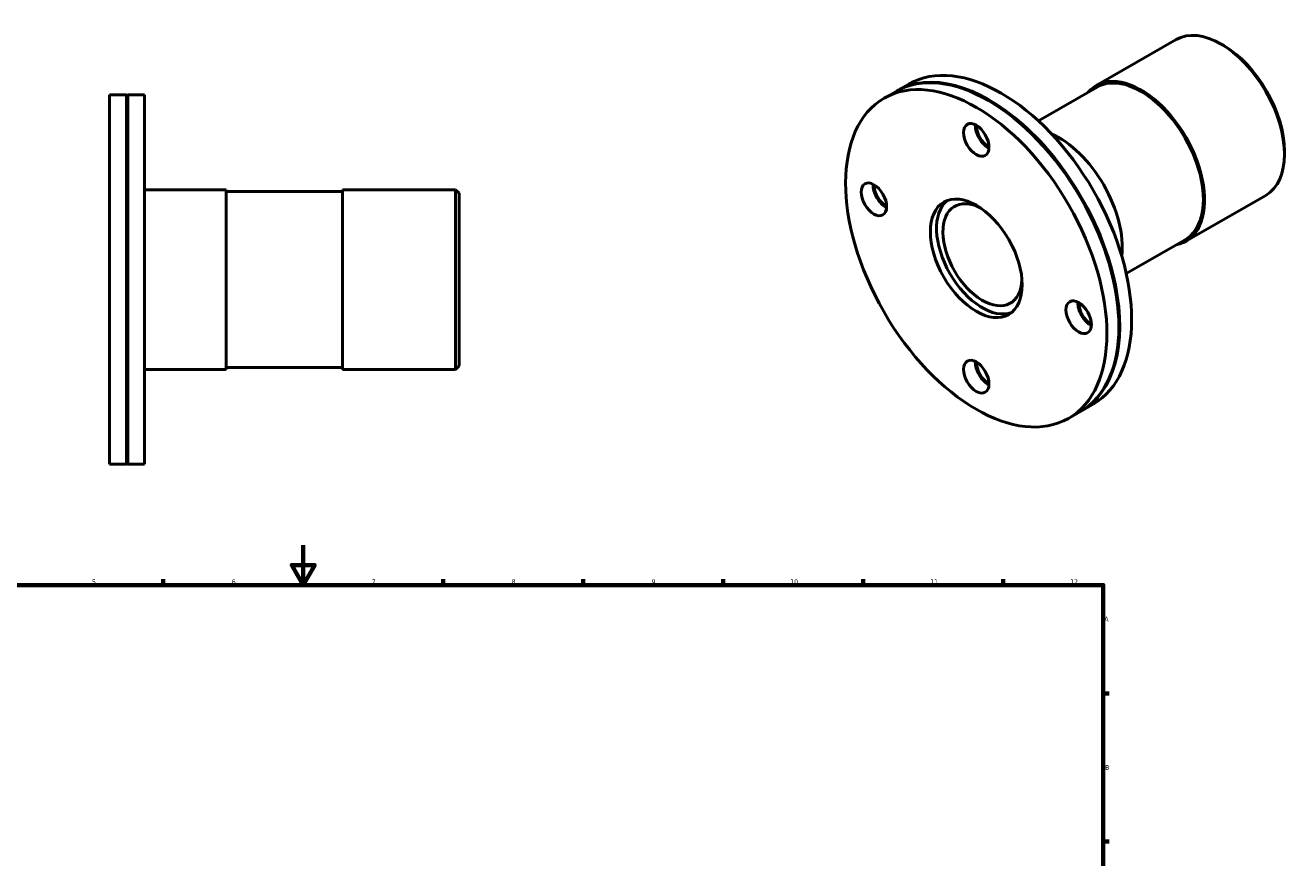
# Model space of a CAD drawing. Header units: millimetres. Extents: x -97 to 915, y -108 to 854.
# Tile 4 of 4: x 281 to 915, y 437 to 854. Entities that reach past the tile are written whole.
import ezdxf

# ---------------------------------------------------------------- set-up
doc = ezdxf.new("R2010")
doc.units = ezdxf.units.MM
doc.layers.add('Border (ISO)', color=7, linetype='Continuous', lineweight=70)
doc.layers.add('Visible (ISO)', color=7, linetype='Continuous', lineweight=50)
doc.styles.add('Note Text (ISO)', font='tahoma.ttf')

# ---------------------------------------------------------------- blocks, each defined once
blk = doc.blocks.new('Borders Default Border')
at = {"layer": 'Border (ISO)'}
for p, q in [((350.42, 574), (350.42, 576.9)), ((490.58, 574), (490.58, 576.9)), ((560.67, 574), (560.67, 576.9)), ((630.75, 574), (630.75, 576.9)), ((700.83, 574), (700.83, 576.9)), ((770.92, 574), (770.92, 576.9)), ((821, 519.75), (823.9, 519.75)), ((821, 445.5), (823.9, 445.5))]:
    blk.add_line(p, q, dxfattribs=at)
at = {"layer": 'Border (ISO)', "flags": 128}
for points in [[(420.5, 594), (420.5, 574), (414.73, 584), (426.27, 584), (420.5, 574)], [(20, 20), (20, 574), (821, 574), (821, 20), (20, 20)]]:
    blk.add_lwpolyline(points, dxfattribs=at)
at = {"layer": 'Border (ISO)', "color": 232, "true_color": 0xca0064, "char_height": 2.5, "attachment_point": 7, "style": 'Note Text (ISO)'}
for s, insert in [('5', (314.64, 574.35)), ('6', (384.66, 574.35)), ('7', (454.77, 574.4)), ('8', (524.81, 574.34)), ('9', (594.88, 574.35)), ('10', (664.29, 574.35)), ('11', (734.37, 574.4)), ('12', (804.46, 574.4)), ('A', (821.59, 555.62)), ('B', (821.89, 481.37))]:
    blk.add_mtext(s, dxfattribs=dict(at, insert=insert))

msp = doc.modelspace()

# ---------------------------------------------------------------- linework, layer by layer
at = {"layer": 'Visible (ISO)'}
for p, q in [((817.489, 824.139), (857.464, 847.159)), ((881.311, 844.146), (880.044, 844.881)), ((717.688, 821.481), (723.663, 824.921)), ((323.531, 634.482), (323.531, 819.482)), ((323.531, 819.482), (331.981, 819.482)), ((331.981, 634.482), (331.981, 819.482)), ((332.281, 819.182), (331.981, 819.482)), ((332.281, 819.182), (332.581, 819.482)), ((332.281, 634.782), (332.281, 819.182)), ((332.581, 634.482), (332.581, 819.482)), ((332.581, 819.482), (341.031, 819.482)), ((341.031, 634.482), (341.031, 819.482)), ((711.289, 817.796), (717.264, 821.236)), ((817.938, 823.359), (788.551, 806.436)), ((763.889, 816.432), (763.678, 816.554)), ((911.74, 791.305), (911.74, 789.839)), ((341.031, 771.982), (381.865, 771.982)), ((381.865, 771.982), (381.865, 681.982)), ((440.198, 771.082), (381.865, 771.082)), ((440.198, 681.982), (440.198, 771.982)), ((440.198, 771.982), (496.731, 771.982)), ((496.731, 681.982), (496.731, 771.982)), ((498.531, 770.182), (496.731, 771.982)), ((498.531, 770.182), (498.531, 683.782)), ((862.402, 746.146), (902.377, 769.167)), ((861.953, 746.926), (832.565, 730.003)), ((828.832, 703.656), (828.832, 703.412)), ((341.031, 681.982), (381.865, 681.982)), ((440.198, 682.882), (381.865, 682.882)), ((440.198, 681.982), (496.731, 681.982)), ((498.531, 683.782), (496.731, 681.982)), ((803.61, 657.478), (809.585, 660.918)), ((810.009, 661.163), (815.984, 664.604)), ((323.531, 634.482), (331.981, 634.482)), ((332.281, 634.782), (331.981, 634.482)), ((332.281, 634.782), (332.581, 634.482)), ((332.581, 634.482), (341.031, 634.482))]:
    msp.add_line(p, q, dxfattribs=at)
for centre, major_axis, start_param, end_param in [((879.92, 808.163), (-22.456, 38.996), 3.1415927, 6.2831853), ((881.193, 808.896), (-21.558, 37.436), 3.9289245, 5.4958534), ((763.425, 741.077), (-46.16, 80.159), 3.1415927, 6.2831853), ((763.849, 741.322), (-46.16, 80.159), 3.1370148, 6.2877631), ((769.824, 744.762), (-46.16, 80.159), 3.1415927, 6.2831853), ((839.945, 785.143), (22.007, -38.216), 0, 3.1415927), ((839.945, 785.143), (-22.456, 38.996), 2.9412578, 6.4835201), ((763.637, 741.2), (46.011, -79.899), 0.7873319, 2.3542608), ((763.425, 800.35), (-4.491, 7.799), 0.7243044, 2.4172882), ((763.637, 800.472), (4.641, -8.059), 3.9451237, 5.4796542), ((763.849, 800.594), (4.491, -7.799), 3.9306141, 5.4941638), ((798.697, 761.39), (-22.456, 38.996), 3.8086907, 5.6160872), ((712.159, 770.599), (-4.491, 7.799), 0.7243044, 2.4172882), ((712.372, 770.721), (4.641, -8.059), 3.9451237, 5.4796542), ((712.584, 770.843), (4.491, -7.799), 3.9306141, 5.4941638), ((760.543, 739.418), (13.973, -24.264), 2.397914, 7.026864), ((760.543, 739.418), (16.219, -28.164), 3.2367401, 6.1880379), ((814.69, 711.556), (-4.491, 7.799), 0.7243044, 2.4172882), ((814.902, 711.678), (4.641, -8.059), 3.9451237, 5.4796542), ((815.114, 711.8), (4.491, -7.799), 3.9306141, 5.4941638), ((763.425, 681.805), (-4.491, 7.799), 0.7243044, 2.4172882), ((763.637, 681.927), (4.641, -8.059), 3.9451237, 5.4796542), ((763.849, 682.05), (4.491, -7.799), 3.9306141, 5.4941638)]:
    msp.add_ellipse(centre, major_axis=major_axis, ratio=0.5780931, start_param=start_param, end_param=end_param, dxfattribs=at)
for centre, major_axis in [((757.45, 737.637), (46.16, -80.159)), ((757.45, 796.909), (4.491, -7.799)), ((706.184, 767.158), (4.491, -7.799)), ((757.45, 737.637), (16.219, -28.164)), ((808.715, 708.115), (4.491, -7.799)), ((757.45, 678.364), (4.491, -7.799))]:
    msp.add_ellipse(centre, major_axis=major_axis, ratio=0.5780931, dxfattribs=at)

# ---------------------------------------------------------------- block references
msp.add_blockref('Borders Default Border', (0, 0))

doc.saveas('drawing.dxf')
